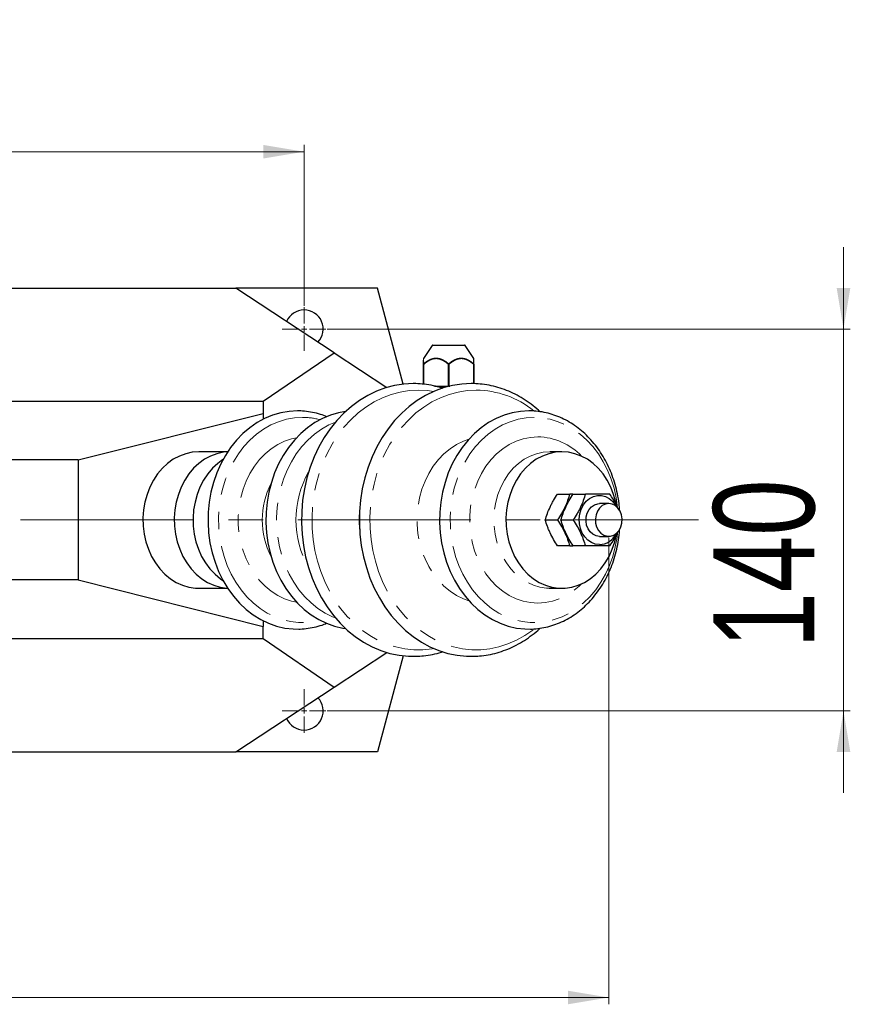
# Paper-space layout 'Szimpla' of a CAD drawing. Header units: millimetres. Extents: x 0 to 254, y 0 to 267.
# Tile 2 of 4: x 122 to 183, y 45 to 118. Entities that reach past the tile are written whole.
import ezdxf

# ---------------------------------------------------------------- set-up
doc = ezdxf.new("R2010")
doc.units = ezdxf.units.MM
doc.linetypes.add('CENTERX2', pattern=[20.32, 12.7, -2.54, 2.54, -2.54])
doc.linetypes.add('PHANTOM', pattern=[12.7, 6.35, -1.27, 1.27, -1.27, 1.27, -1.27])
doc.styles.add('SLDTEXTSTYLE0', font='TXT', dxfattribs={"width": 0.75})
doc.dimstyles.new('SLDDIMSTYLE6', dxfattribs={"dimtxt": 7.553027, "dimasz": 3, "dimexe": 0, "dimexo": 0.0625, "dimgap": 1.888257, "dimtad": 1, "dimdec": 0, "dimlfac": 5, "dimrnd": 1e-09, "dimzin": 12, "dimdsep": 46, "dimtxsty": 'SLDTEXTSTYLE0', "dimsah": 1, "dimcen": 0.09, "dimadec": 0, "dimazin": 3, "dimtfac": 1, "dimtdec": 1, "dimtofl": 0, "dimtmove": 0, "dimatfit": 3, "dimfxl": 0, "dimfrac": 2, "dimtolj": 1, "dimtzin": 12, "dimarcsym": 0})
doc.dimstyles.new('SLDDIMSTYLE7', dxfattribs={"dimtxt": 7.553027, "dimasz": 3, "dimexe": 0, "dimexo": 0.0625, "dimgap": 1.888257, "dimtad": 1, "dimdec": 1, "dimlfac": 5, "dimrnd": 1e-09, "dimzin": 12, "dimdsep": 46, "dimtxsty": 'SLDTEXTSTYLE0', "dimsah": 1, "dimcen": 0.09, "dimadec": 0, "dimazin": 3, "dimtfac": 1, "dimtdec": 1, "dimtofl": 0, "dimtmove": 0, "dimatfit": 3, "dimfxl": 0, "dimfrac": 2, "dimtolj": 1, "dimtzin": 12, "dimarcsym": 0})
doc.dimstyles.new('SLDDIMSTYLE8', dxfattribs={"dimtxt": 7.553027, "dimasz": 3, "dimexe": 0, "dimexo": 0.0625, "dimgap": 1.888257, "dimtad": 1, "dimdec": 1, "dimlfac": 5, "dimrnd": 1e-09, "dimzin": 12, "dimdsep": 46, "dimtxsty": 'SLDTEXTSTYLE0', "dimsah": 1, "dimcen": 0.09, "dimadec": 0, "dimazin": 3, "dimtfac": 1, "dimtdec": 1, "dimtmove": 0, "dimatfit": 0, "dimfxl": 0, "dimfrac": 2, "dimtolj": 1, "dimtzin": 12, "dimarcsym": 0})

# ---------------------------------------------------------------- blocks, each defined once
blk = doc.blocks.new('_D_29')
at = {"color": 7, "linetype": 'Continuous', "lineweight": 0}
for p, q in [((92.788, 96.63), (92.788, 108.43)), ((142.788, 96.63), (142.788, 108.43)), ((92.788, 107.93), (142.788, 107.93))]:
    blk.add_line(p, q, dxfattribs=at)
at = {"color": 7, "linetype": 'Continuous', "lineweight": 18}
for points in [[(92.788, 107.93), (95.788, 107.43), (95.788, 108.43)], [(142.788, 107.93), (139.788, 108.43), (139.788, 107.43)]]:
    blk.add_solid(points, dxfattribs=at)
at = {"color": 7, "linetype": 'Continuous', "lineweight": 18, "insert": (108.363, 117.479), "char_height": 7.4083, "attachment_point": 1, "style": 'SLDTEXTSTYLE0'}
blk.add_mtext('250', dxfattribs=at)
blk = doc.blocks.new('_D_30')
at = {"color": 7, "linetype": 'Continuous', "lineweight": 0}
for p, q in [((182.333, 94.93), (182.333, 100.93)), ((144.488, 94.93), (182.833, 94.93)), ((182.333, 94.93), (182.333, 66.93)), ((144.488, 66.93), (182.833, 66.93)), ((182.333, 66.93), (182.333, 60.93))]:
    blk.add_line(p, q, dxfattribs=at)
at = {"color": 7, "linetype": 'Continuous', "lineweight": 18}
for points in [[(182.333, 94.93), (182.833, 97.93), (181.833, 97.93)], [(182.333, 66.93), (181.833, 63.93), (182.833, 63.93)]]:
    blk.add_solid(points, dxfattribs=at)
at = {"color": 7, "linetype": 'Continuous', "lineweight": 18, "insert": (172.783, 71.505), "char_height": 7.4083, "attachment_point": 1, "rotation": 90, "style": 'SLDTEXTSTYLE0'}
blk.add_mtext('140', dxfattribs=at)
blk = doc.blocks.new('_D_32')
at = {"color": 7, "linetype": 'Continuous', "lineweight": 0}
for p, q in [((70.453, 79.63), (70.453, 45.419)), ((165.124, 79.63), (165.124, 45.419)), ((165.124, 45.919), (70.453, 45.919))]:
    blk.add_line(p, q, dxfattribs=at)
at = {"color": 7, "linetype": 'Continuous', "lineweight": 18}
for points in [[(70.453, 45.919), (73.453, 45.419), (73.453, 46.419)], [(165.124, 45.919), (162.124, 46.419), (162.124, 45.419)]]:
    blk.add_solid(points, dxfattribs=at)
at = {"color": 7, "linetype": 'Continuous', "lineweight": 18, "insert": (108.363, 55.469), "char_height": 7.4083, "attachment_point": 1, "style": 'SLDTEXTSTYLE0'}
blk.add_mtext('473', dxfattribs=at)
blk = doc.blocks.new('SW_CENTERMARKSYMBOL_19')
at = {"color": 0, "linetype": 'Continuous', "lineweight": 18}
for p, q in [((0, 0.4), (0, 1.6)), ((-0.4, 0), (-1.6, 0)), ((0, 0), (-0.2, 0)), ((0, 0), (0, 0.2)), ((0, 0), (0, -0.2)), ((0, 0), (0.2, 0)), ((0.4, 0), (1.6, 0)), ((0, -0.4), (0, -1.6))]:
    blk.add_line(p, q, dxfattribs=at)
blk = doc.blocks.new('SW_CENTERMARKSYMBOL_20')
at = {"color": 0, "linetype": 'Continuous', "lineweight": 18}
for p, q in [((0, 0.4), (0, 1.6)), ((-0.4, 0), (-1.6, 0)), ((0, 0), (-0.2, 0)), ((0, 0), (0, 0.2)), ((0, 0), (0, -0.2)), ((0, 0), (0.2, 0)), ((0.4, 0), (1.6, 0)), ((0, -0.4), (0, -1.6))]:
    blk.add_line(p, q, dxfattribs=at)

psp = doc.layouts.new('Szimpla')

# ---------------------------------------------------------------- linework, layer by layer
at = {"color": 7, "linetype": 'Continuous', "lineweight": 25}
for p, q in [((97.788, 97.93), (137.788, 97.93)), ((145.003, 93.177), (137.788, 97.93)), ((148.165, 97.93), (137.788, 97.93)), ((150.051, 90.889), (148.165, 97.93)), ((139.788, 89.63), (145.003, 93.177)), ((145.003, 93.177), (148.846, 90.646)), ((152.171, 93.723), (151.54, 92.78)), ((152.221, 93.75), (153.388, 93.75)), ((153.388, 93.75), (154.556, 93.75)), ((155.237, 92.78), (154.606, 93.723)), ((151.538, 90.886), (151.538, 92.345)), ((155.238, 92.345), (155.238, 90.926)), ((152.343, 90.75), (153.358, 90.75)), ((153.418, 90.75), (153.358, 90.75)), ((153.418, 90.75), (153.482, 90.75)), ((95.788, 89.63), (139.788, 89.63)), ((139.788, 89.63), (139.788, 88.734)), ((126.221, 85.33), (139.788, 88.734)), ((139.788, 88.734), (139.788, 88.321)), ((137.181, 85.93), (135.069, 85.93)), ((161.683, 85.93), (160.798, 85.93)), ((126.221, 85.33), (109.356, 85.33)), ((126.221, 85.33), (126.221, 76.53)), ((161.372, 82.83), (162.262, 82.83)), ((162.519, 82.83), (163.409, 82.83)), ((165.124, 82.13), (164.436, 82.13)), ((160.473, 80.93), (161.363, 80.93)), ((161.621, 80.93), (162.51, 80.93)), ((164.436, 79.73), (165.124, 79.73)), ((162.262, 79.03), (161.372, 79.03)), ((162.262, 79.03), (162.484, 79.03)), ((163.409, 79.03), (162.519, 79.03)), ((126.221, 76.53), (109.356, 76.53)), ((126.221, 76.53), (139.788, 73.125)), ((135.069, 75.93), (137.181, 75.93)), ((160.766, 75.93), (160.798, 75.93)), ((160.798, 75.93), (161.683, 75.93)), ((139.788, 73.539), (139.788, 73.125)), ((139.788, 72.23), (139.788, 73.125)), ((95.788, 72.23), (139.788, 72.23)), ((139.788, 72.23), (145.003, 68.682)), ((145.003, 68.682), (148.846, 71.214)), ((150.051, 70.97), (148.165, 63.93)), ((137.788, 63.93), (145.003, 68.682)), ((97.788, 63.93), (137.788, 63.93)), ((148.165, 63.93), (137.788, 63.93))]:
    psp.add_line(p, q, dxfattribs=at)
at = {"color": 8, "linetype": 'PHANTOM', "lineweight": 18}
for p, q in [((153.388, 93.723), (152.171, 93.723)), ((154.606, 93.723), (153.388, 93.723)), ((151.538, 92.345), (151.568, 92.345)), ((151.568, 92.345), (151.568, 90.884)), ((153.358, 90.75), (153.358, 92.345)), ((153.358, 92.345), (153.418, 92.345)), ((153.418, 92.345), (153.418, 90.75)), ((155.208, 90.927), (155.208, 92.345)), ((155.208, 92.345), (155.238, 92.345)), ((153.246, 90.69), (152.552, 90.69))]:
    psp.add_line(p, q, dxfattribs=at)
at = {"color": 7, "linetype": 'CENTERX2', "lineweight": 18}
psp.add_line((61.039, 80.93), (171.715, 80.93), dxfattribs=at)
at = {"color": 7, "linetype": 'Continuous', "lineweight": 25, "flags": 128}
for points in [[(150.785, 90.93), (150.1, 90.895), (149.419, 90.79), (148.748, 90.615), (148.091, 90.373), (147.453, 90.065), (146.839, 89.693), (146.252, 89.259), (145.697, 88.767), (145.178, 88.219), (144.698, 87.621), (144.26, 86.976), (143.869, 86.288), (143.526, 85.563), (143.234, 84.805), (142.994, 84.02), (142.81, 83.213), (142.681, 82.39), (142.61, 81.558), (142.595, 80.72), (142.638, 79.884), (142.739, 79.056), (142.895, 78.24), (143.107, 77.444), (143.373, 76.672), (143.691, 75.93), (144.059, 75.222), (144.473, 74.555), (144.932, 73.933), (145.433, 73.36), (145.97, 72.839), (146.542, 72.376), (147.143, 71.973), (147.77, 71.632), (148.417, 71.356), (149.082, 71.148), (149.758, 71.008), (150.442, 70.938), (150.99, 70.933)], [(155.03, 90.93), (154.344, 90.895), (153.663, 90.79), (152.992, 90.615), (152.336, 90.373), (151.698, 90.065), (151.083, 89.693), (150.496, 89.259), (149.941, 88.767), (149.422, 88.219), (148.942, 87.621), (148.505, 86.976), (148.113, 86.288), (147.77, 85.563), (147.478, 84.805), (147.239, 84.02), (147.054, 83.213), (146.926, 82.39), (146.854, 81.558), (146.84, 80.72), (146.883, 79.884), (146.983, 79.056), (147.14, 78.24), (147.352, 77.444), (147.618, 76.672), (147.935, 75.93), (148.303, 75.222), (148.718, 74.555), (149.177, 73.933), (149.677, 73.36), (150.215, 72.839), (150.786, 72.376), (151.387, 71.973), (152.014, 71.632), (152.662, 71.356), (153.326, 71.148), (154.003, 71.008), (154.686, 70.938), (155.234, 70.933)], [(142.296, 88.93), (141.682, 88.894), (141.074, 88.789), (140.477, 88.615), (139.895, 88.373), (139.335, 88.066), (138.8, 87.696), (138.297, 87.267), (137.828, 86.782), (137.399, 86.245), (137.013, 85.662), (136.673, 85.037), (136.382, 84.377), (136.144, 83.685), (135.96, 82.97), (135.831, 82.237), (135.759, 81.492), (135.745, 80.742), (135.788, 79.994), (135.888, 79.254), (136.045, 78.529), (136.257, 77.825), (136.521, 77.148), (136.837, 76.505), (137.2, 75.9), (137.608, 75.339), (138.058, 74.828), (138.544, 74.37), (139.064, 73.97), (139.612, 73.631), (140.184, 73.357), (140.774, 73.148), (141.377, 73.009), (141.989, 72.938), (142.396, 72.931)], [(145.817, 88.881), (145.319, 88.789), (144.721, 88.615), (144.14, 88.373), (143.579, 88.066), (143.045, 87.696), (142.541, 87.267), (142.073, 86.782), (141.643, 86.245), (141.257, 85.662), (140.917, 85.037), (140.627, 84.377), (140.388, 83.685), (140.204, 82.97), (140.075, 82.237), (140.004, 81.492), (139.989, 80.742), (140.032, 79.994), (140.133, 79.254), (140.289, 78.529), (140.501, 77.825), (140.766, 77.148), (141.081, 76.505), (141.445, 75.9), (141.853, 75.339), (142.302, 74.828), (142.789, 74.37), (143.308, 73.97), (143.856, 73.631), (144.428, 73.357), (145.018, 73.148), (145.622, 73.009), (145.817, 72.979)], [(159.274, 88.93), (158.66, 88.894), (158.052, 88.789), (157.455, 88.615), (156.873, 88.373), (156.313, 88.066), (155.778, 87.696), (155.274, 87.267), (154.806, 86.782), (154.377, 86.245), (153.99, 85.662), (153.651, 85.037), (153.36, 84.377), (153.122, 83.685), (152.937, 82.97), (152.809, 82.237), (152.737, 81.492), (152.723, 80.742), (152.766, 79.994), (152.866, 79.254), (153.023, 78.529), (153.234, 77.825), (153.499, 77.148), (153.815, 76.505), (154.178, 75.9), (154.586, 75.339), (155.036, 74.828), (155.522, 74.37), (156.042, 73.97), (156.59, 73.631), (157.161, 73.357), (157.752, 73.148), (158.355, 73.009), (158.967, 72.938), (159.374, 72.931)], [(135.069, 85.93), (134.585, 85.895), (134.107, 85.79), (133.643, 85.617), (133.199, 85.378), (132.781, 85.077), (132.395, 84.717), (132.047, 84.305), (131.741, 83.845), (131.482, 83.344), (131.274, 82.809), (131.118, 82.248), (131.018, 81.668), (130.975, 81.078), (130.989, 80.486), (131.061, 79.9), (131.189, 79.328), (131.371, 78.779), (131.606, 78.261), (131.889, 77.779), (132.216, 77.342), (132.584, 76.955), (132.986, 76.624), (133.418, 76.354), (133.873, 76.148), (134.345, 76.008), (134.826, 75.938), (135.069, 75.93)], [(137.177, 85.924), (136.879, 85.895), (136.401, 85.79), (135.937, 85.617), (135.493, 85.378), (135.075, 85.077), (134.69, 84.717), (134.341, 84.305), (134.036, 83.845), (133.777, 83.344), (133.568, 82.809), (133.412, 82.248), (133.312, 81.668), (133.269, 81.078), (133.284, 80.486), (133.355, 79.9), (133.483, 79.328), (133.666, 78.779), (133.9, 78.261), (134.183, 77.779), (134.51, 77.342), (134.878, 76.955), (135.281, 76.624), (135.712, 76.354), (136.167, 76.148), (136.639, 76.008), (137.121, 75.938), (137.177, 75.935)], [(161.683, 85.93), (161.199, 85.895), (160.721, 85.79), (160.257, 85.617), (159.813, 85.378), (159.395, 85.077), (159.009, 84.717), (158.661, 84.305), (158.355, 83.845), (158.096, 83.344), (157.888, 82.809), (157.732, 82.248), (157.632, 81.668), (157.589, 81.078), (157.603, 80.486), (157.675, 79.9), (157.803, 79.328), (157.985, 78.779), (158.22, 78.261), (158.503, 77.779), (158.83, 77.342), (159.198, 76.955), (159.6, 76.624), (160.032, 76.354), (160.487, 76.148), (160.959, 76.008), (161.44, 75.938), (161.926, 75.938), (162.408, 76.008), (162.879, 76.148), (163.334, 76.354), (163.766, 76.624), (164.168, 76.955), (164.536, 77.342), (164.863, 77.779), (165.146, 78.261), (165.381, 78.779), (165.563, 79.328), (165.68, 79.84)], [(165.672, 82.065), (165.634, 82.248), (165.478, 82.809), (165.27, 83.344), (165.011, 83.845), (164.705, 84.305), (164.357, 84.717), (163.971, 85.077), (163.553, 85.378), (163.109, 85.617), (162.645, 85.79), (162.167, 85.895), (161.683, 85.93)], [(136.839, 85.358), (136.452, 85.077), (136.066, 84.717), (135.718, 84.305), (135.412, 83.845), (135.153, 83.344), (134.944, 82.809), (134.789, 82.248), (134.689, 81.668), (134.646, 81.078), (134.66, 80.486), (134.732, 79.9), (134.86, 79.328), (135.042, 78.779), (135.277, 78.261), (135.559, 77.779), (135.887, 77.342), (136.255, 76.955), (136.657, 76.624), (136.839, 76.501)], [(164.436, 79.125), (164.139, 79.162), (163.853, 79.271), (163.592, 79.448), (163.365, 79.686), (163.181, 79.975), (163.05, 80.303), (162.975, 80.656), (162.959, 81.021), (163.005, 81.382), (163.109, 81.725), (163.267, 82.034), (163.473, 82.299), (163.719, 82.508), (163.994, 82.652), (164.287, 82.725), (164.586, 82.725), (164.879, 82.652), (165.154, 82.508), (165.399, 82.299), (165.605, 82.034), (165.667, 81.931)], [(164.436, 79.73), (164.192, 79.767), (163.963, 79.878), (163.763, 80.055), (163.606, 80.287), (163.501, 80.559), (163.455, 80.854), (163.471, 81.154), (163.547, 81.441), (163.679, 81.695), (163.858, 81.9), (164.074, 82.045), (164.313, 82.12), (164.436, 82.13)], [(165.124, 82.13), (164.88, 82.092), (164.651, 81.981), (164.452, 81.804), (164.294, 81.573), (164.19, 81.3), (164.143, 81.005), (164.159, 80.705), (164.235, 80.419), (164.367, 80.165), (164.547, 79.959), (164.763, 79.814), (165.001, 79.739), (165.248, 79.739), (165.486, 79.814), (165.702, 79.959), (165.882, 80.165), (166.014, 80.419), (166.09, 80.705), (166.106, 81.005), (166.059, 81.3), (165.954, 81.573), (165.797, 81.804), (165.598, 81.981), (165.369, 82.092), (165.124, 82.13)]]:
    psp.add_lwpolyline(points, dxfattribs=at)
at = {"color": 8, "linetype": 'PHANTOM', "lineweight": 18, "flags": 128}
for points in [[(151.166, 90.45), (150.496, 90.415), (149.83, 90.31), (149.175, 90.135), (148.534, 89.892), (147.912, 89.582), (147.315, 89.209), (146.746, 88.774), (146.21, 88.281), (145.711, 87.734), (145.252, 87.136), (144.837, 86.493), (144.469, 85.808), (144.15, 85.087), (143.883, 84.335), (143.67, 83.558), (143.513, 82.762), (143.412, 81.952), (143.369, 81.134), (143.383, 80.315), (143.455, 79.501), (143.585, 78.697), (143.77, 77.91), (144.01, 77.145), (144.303, 76.408), (144.647, 75.704), (145.039, 75.039), (145.476, 74.418), (145.956, 73.845), (146.474, 73.325), (147.027, 72.86), (147.61, 72.456), (148.22, 72.114), (148.852, 71.838), (149.501, 71.628), (150.162, 71.488), (150.831, 71.418), (151.502, 71.418), (152.17, 71.488), (152.285, 71.507)], [(155.411, 90.45), (154.74, 90.415), (154.075, 90.31), (153.419, 90.135), (152.778, 89.892), (152.157, 89.582), (151.56, 89.209), (150.991, 88.774), (150.455, 88.281), (149.956, 87.734), (149.497, 87.136), (149.081, 86.493), (148.713, 85.808), (148.394, 85.087), (148.128, 84.335), (147.915, 83.558), (147.757, 82.762), (147.657, 81.952), (147.613, 81.134), (147.628, 80.315), (147.7, 79.501), (147.829, 78.697), (148.014, 77.91), (148.254, 77.145), (148.547, 76.408), (148.891, 75.704), (149.283, 75.039), (149.721, 74.418), (150.2, 73.845), (150.719, 73.325), (151.271, 72.86), (151.855, 72.456), (152.465, 72.114), (153.097, 71.838), (153.745, 71.628), (154.406, 71.488), (155.075, 71.418), (155.746, 71.418), (156.415, 71.488), (157.076, 71.628), (157.725, 71.838), (158.356, 72.114), (158.966, 72.456), (159.55, 72.86), (159.624, 72.918)], [(152.285, 90.352), (151.837, 90.415), (151.166, 90.45)], [(142.677, 88.45), (142.083, 88.415), (141.494, 88.31), (140.916, 88.136), (140.354, 87.895), (139.814, 87.589), (139.301, 87.22), (138.819, 86.793), (138.374, 86.311), (137.968, 85.779), (137.607, 85.202), (137.293, 84.585), (137.029, 83.933), (136.818, 83.254), (136.662, 82.552), (136.561, 81.836), (136.518, 81.111), (136.533, 80.385), (136.604, 79.663), (136.733, 78.954), (136.917, 78.263), (137.155, 77.597), (137.444, 76.961), (137.782, 76.363), (138.166, 75.808), (138.592, 75.3), (139.056, 74.845), (139.554, 74.447), (140.081, 74.109), (140.632, 73.835), (141.203, 73.627), (141.787, 73.488), (142.38, 73.418), (142.975, 73.418), (143.567, 73.488), (143.963, 73.575)], [(145.081, 88.107), (144.598, 87.895), (144.059, 87.589), (143.546, 87.22), (143.064, 86.793), (142.618, 86.311), (142.213, 85.779), (141.852, 85.202), (141.537, 84.585), (141.274, 83.933), (141.063, 83.254), (140.906, 82.552), (140.806, 81.836), (140.763, 81.111), (140.777, 80.385), (140.849, 79.663), (140.977, 78.954), (141.161, 78.263), (141.399, 77.597), (141.688, 76.961), (142.027, 76.363), (142.41, 75.808), (142.836, 75.3), (143.3, 74.845), (143.798, 74.447), (144.326, 74.109), (144.877, 73.835), (145.081, 73.752)], [(159.655, 88.45), (159.06, 88.415), (158.471, 88.31), (157.893, 88.136), (157.332, 87.895), (156.792, 87.589), (156.279, 87.22), (155.797, 86.793), (155.352, 86.311), (154.946, 85.779), (154.585, 85.202), (154.271, 84.585), (154.007, 83.933), (153.796, 83.254), (153.64, 82.552), (153.539, 81.836), (153.496, 81.111), (153.511, 80.385), (153.582, 79.663), (153.711, 78.954), (153.895, 78.263), (154.132, 77.597), (154.422, 76.961), (154.76, 76.363), (155.144, 75.808), (155.57, 75.3), (156.034, 74.845), (156.532, 74.447), (157.059, 74.109), (157.61, 73.835), (158.181, 73.627), (158.765, 73.488), (159.357, 73.418), (159.953, 73.418), (160.545, 73.488), (161.129, 73.627), (161.7, 73.835), (162.251, 74.109), (162.778, 74.447), (163.276, 74.845), (163.74, 75.3), (164.166, 75.808), (164.55, 76.363), (164.888, 76.961), (165.178, 77.597), (165.415, 78.263), (165.599, 78.954), (165.728, 79.663), (165.765, 79.964)], [(165.771, 81.832), (165.771, 81.836), (165.67, 82.552), (165.514, 83.254), (165.303, 83.933), (165.039, 84.585), (164.725, 85.202), (164.364, 85.779), (163.958, 86.311), (163.513, 86.793), (163.031, 87.22), (162.518, 87.589), (161.978, 87.895), (161.417, 88.136), (160.839, 88.31), (160.25, 88.415), (159.655, 88.45)], [(142.237, 86.963), (141.875, 86.883), (141.354, 86.706), (140.852, 86.462), (140.375, 86.153), (139.927, 85.782), (139.515, 85.355), (139.143, 84.876), (138.816, 84.35), (138.537, 83.785), (138.31, 83.186), (138.138, 82.56), (138.021, 81.916), (137.963, 81.26), (137.963, 80.6), (138.021, 79.943), (138.138, 79.299), (138.31, 78.673), (138.537, 78.074), (138.816, 77.509), (139.143, 76.983), (139.515, 76.504), (139.927, 76.077), (140.375, 75.707), (140.852, 75.397), (141.354, 75.153), (141.875, 74.977), (142.237, 74.896)], [(154.863, 86.847), (154.469, 86.706), (153.967, 86.462), (153.489, 86.153), (153.042, 85.782), (152.629, 85.355), (152.258, 84.876), (151.931, 84.35), (151.652, 83.785), (151.425, 83.186), (151.252, 82.56), (151.136, 81.916), (151.077, 81.26), (151.077, 80.6), (151.136, 79.943), (151.252, 79.299), (151.425, 78.673), (151.652, 78.074), (151.931, 77.509), (152.258, 76.983), (152.629, 76.504), (153.042, 76.077), (153.489, 75.707), (153.967, 75.397), (154.469, 75.153), (154.863, 75.013)], [(159.927, 87.025), (159.387, 86.989), (158.853, 86.883), (158.332, 86.706), (157.83, 86.462), (157.352, 86.153), (156.905, 85.782), (156.493, 85.355), (156.121, 84.876), (155.794, 84.35), (155.515, 83.785), (155.288, 83.186), (155.115, 82.56), (154.999, 81.916), (154.941, 81.26), (154.941, 80.6), (154.999, 79.943), (155.115, 79.299), (155.288, 78.673), (155.515, 78.074), (155.794, 77.509), (156.121, 76.983), (156.493, 76.504), (156.905, 76.077), (157.352, 75.707), (157.83, 75.397), (158.332, 75.153), (158.853, 74.977), (159.387, 74.87), (159.927, 74.834), (160.466, 74.87), (161, 74.977), (161.521, 75.153), (162.023, 75.397), (162.501, 75.707), (162.948, 76.077), (163.127, 76.251)], [(160.798, 85.93), (160.313, 85.895), (159.835, 85.79), (159.371, 85.617), (158.927, 85.378), (158.509, 85.077), (158.124, 84.717), (157.776, 84.305), (157.47, 83.845), (157.211, 83.344), (157.002, 82.809), (156.847, 82.248), (156.747, 81.668), (156.704, 81.078), (156.718, 80.486), (156.79, 79.9), (156.917, 79.328), (157.1, 78.779), (157.334, 78.261), (157.617, 77.779), (157.945, 77.342), (158.312, 76.955), (158.715, 76.624), (159.146, 76.354), (159.601, 76.148), (160.073, 76.008), (160.555, 75.938), (160.766, 75.93)]]:
    psp.add_lwpolyline(points, dxfattribs=at)
at = {"color": 7, "linetype": 'Continuous', "lineweight": 25}
for centre, radius, start, end in [((142.788, 94.93), 1.4, 316.53781, 156.71398), ((152.221, 93.69), 0.06, 90, 146.2289), ((154.556, 93.69), 0.06, 33.7711, 90), ((164.38, 80.554), 1.431, 272.25401, 334.06924), ((142.788, 66.93), 1.4, 270, 43.46219), ((142.788, 66.93), 1.4, 203.28602, 270)]:
    psp.add_arc(centre, radius, start, end, dxfattribs=at)
at = {"color": 8, "linetype": 'PHANTOM', "lineweight": 18}
for centre, radius, start, end in [((151.582, 92.344), 0.0437, 127.93971, 178.57366), ((151.628, 92.388), 0.0734, 187.44703, 215.71902), ((153.479, 92.267), 0.144, 129.07029, 146.98818), ((153.298, 92.267), 0.144, 33.01182, 50.92971), ((155.149, 92.388), 0.0734, 324.28098, 352.55297), ((155.195, 92.344), 0.0437, 1.42634, 52.06029), ((155.35, 83.645), 6.806, 51.06803, 89.4913), ((142.673, 83.344), 5.107, 75.36824, 89.95248), ((159.856, 82.542), 4.484, 43.15721, 89.09241), ((149.357, 80.93), 7.165, 150.54026, 209.45974), ((145.623, 80.93), 5.905, 152.81297, 207.18703), ((154.257, 80.93), 7.432, 174.72382, 185.27618)]:
    psp.add_arc(centre, radius, start, end, dxfattribs=at)
at = {"color": 7, "linetype": 'Continuous', "lineweight": 25}
for points, knots in [([(151.538, 92.345), (151.538, 92.397), (151.538, 92.509), (151.538, 92.617), (151.538, 92.649), (151.538, 92.65)], [0, 0, 0, 0, 0.450589, 0.974944, 1, 1, 1, 1]), ([(155.238, 92.351), (155.238, 92.416), (155.238, 92.541), (155.238, 92.669), (155.238, 92.709), (155.238, 92.726)], [0, 0, 0, 0, 0.386601, 0.747479, 1, 1, 1, 1]), ([(152.976, 90.574), (152.955, 90.582), (152.722, 90.669), (152.264, 90.778), (151.619, 90.89), (151.124, 90.927), (150.85, 90.929), (150.785, 90.93)], [0, 0, 0, 0, 0.030997, 0.330688, 0.629804, 0.912509, 1, 1, 1, 1]), ([(160.099, 88.861), (159.927, 89.013), (159.577, 89.323), (159.01, 89.724), (158.413, 90.079), (157.794, 90.374), (157.158, 90.609), (156.509, 90.782), (155.863, 90.889), (155.368, 90.927), (155.094, 90.929), (155.03, 90.93)], [0, 0, 0, 0, 0.118072, 0.240682, 0.363047, 0.485144, 0.606966, 0.728523, 0.849846, 0.964513, 1, 1, 1, 1]), ([(144.471, 88.491), (144.31, 88.554), (143.96, 88.692), (143.403, 88.828), (142.838, 88.915), (142.467, 88.925), (142.296, 88.93)], [0, 0, 0, 0, 0.230205, 0.499677, 0.76845, 1, 1, 1, 1]), ([(165.926, 81.592), (165.912, 81.776), (165.881, 82.196), (165.769, 82.843), (165.602, 83.53), (165.383, 84.196), (165.116, 84.836), (164.801, 85.446), (164.443, 86.019), (164.042, 86.553), (163.603, 87.041), (163.129, 87.48), (162.624, 87.866), (162.092, 88.197), (161.538, 88.469), (160.966, 88.681), (160.381, 88.829), (159.816, 88.915), (159.445, 88.925), (159.274, 88.93)], [0, 0, 0, 0, 0.046706, 0.1072, 0.167704, 0.228214, 0.288723, 0.349222, 0.409695, 0.470121, 0.530476, 0.590731, 0.650857, 0.710827, 0.77062, 0.830228, 0.889658, 0.948934, 1, 1, 1, 1]), ([(160.473, 80.93), (160.517, 81.084), (160.566, 81.24), (160.682, 81.555), (160.747, 81.714), (160.861, 81.956), (160.902, 82.037), (160.987, 82.198), (161.032, 82.278), (161.17, 82.517), (161.269, 82.674), (161.372, 82.83)], [0, 0, 0, 0, 0.25, 0.25, 0.5, 0.5, 0.625, 0.625, 0.75, 0.75, 1, 1, 1, 1]), ([(162.262, 82.83), (162.218, 82.674), (162.168, 82.518), (162.053, 82.201), (161.986, 82.041), (161.871, 81.799), (161.831, 81.717), (161.746, 81.557), (161.701, 81.477), (161.564, 81.24), (161.466, 81.084), (161.363, 80.93)], [0, 0, 0, 0, 0.25, 0.25, 0.5, 0.5, 0.625, 0.625, 0.75, 0.75, 1, 1, 1, 1]), ([(161.621, 80.93), (161.664, 81.084), (161.714, 81.24), (161.829, 81.555), (161.895, 81.714), (162.009, 81.956), (162.049, 82.037), (162.134, 82.198), (162.179, 82.278), (162.317, 82.517), (162.416, 82.674), (162.519, 82.83)], [0, 0, 0, 0, 0.25, 0.25, 0.5, 0.5, 0.625, 0.625, 0.75, 0.75, 1, 1, 1, 1]), ([(162.484, 82.83), (162.455, 82.83), (162.383, 82.83), (162.306, 82.83), (162.262, 82.83)], [0, 0, 0, 0, 0.412608, 1, 1, 1, 1]), ([(163.409, 82.83), (163.365, 82.674), (163.315, 82.518), (163.2, 82.201), (163.133, 82.041), (163.018, 81.799), (162.978, 81.717), (162.893, 81.557), (162.849, 81.477), (162.711, 81.24), (162.613, 81.084), (162.51, 80.93)], [0, 0, 0, 0, 0.25, 0.25, 0.5, 0.5, 0.625, 0.625, 0.75, 0.75, 1, 1, 1, 1]), ([(165.206, 82.83), (165.09, 82.83), (164.967, 82.83), (164.766, 82.83), (164.696, 82.83), (164.552, 82.83), (164.479, 82.83), (164.251, 82.83), (164.092, 82.83), (163.842, 82.83), (163.757, 82.83), (163.585, 82.83), (163.497, 82.83), (163.409, 82.83)], [0, 0, 0, 0, 0.25, 0.25, 0.375, 0.375, 0.5, 0.5, 0.75, 0.75, 0.875, 0.875, 1, 1, 1, 1]), ([(165.767, 81.831), (165.74, 81.895), (165.596, 82.232), (165.38, 82.562), (165.206, 82.83)], [0, 0, 0, 0, 0.1892445, 1, 1, 1, 1]), ([(161.372, 79.03), (161.269, 79.185), (161.17, 79.342), (160.987, 79.658), (160.902, 79.818), (160.787, 80.061), (160.751, 80.142), (160.684, 80.302), (160.653, 80.382), (160.566, 80.619), (160.517, 80.775), (160.473, 80.93)], [0, 0, 0, 0, 0.25, 0.25, 0.5, 0.5, 0.625, 0.625, 0.75, 0.75, 1, 1, 1, 1]), ([(161.363, 80.93), (161.466, 80.775), (161.564, 80.619), (161.747, 80.304), (161.831, 80.145), (161.946, 79.903), (161.982, 79.822), (162.049, 79.661), (162.081, 79.581), (162.168, 79.342), (162.218, 79.185), (162.262, 79.03)], [0, 0, 0, 0, 0.25, 0.25, 0.5, 0.5, 0.625, 0.625, 0.75, 0.75, 1, 1, 1, 1]), ([(162.519, 79.03), (162.416, 79.185), (162.317, 79.342), (162.134, 79.658), (162.049, 79.818), (161.934, 80.061), (161.898, 80.142), (161.831, 80.302), (161.8, 80.382), (161.713, 80.619), (161.664, 80.775), (161.621, 80.93)], [0, 0, 0, 0, 0.25, 0.25, 0.5, 0.5, 0.625, 0.625, 0.75, 0.75, 1, 1, 1, 1]), ([(162.51, 80.93), (162.613, 80.775), (162.711, 80.619), (162.894, 80.304), (162.979, 80.145), (163.093, 79.903), (163.129, 79.822), (163.197, 79.661), (163.228, 79.581), (163.315, 79.342), (163.365, 79.185), (163.409, 79.03)], [0, 0, 0, 0, 0.25, 0.25, 0.5, 0.5, 0.625, 0.625, 0.75, 0.75, 1, 1, 1, 1]), ([(159.378, 72.935), (159.413, 72.934), (159.645, 72.929), (160.076, 72.98), (160.663, 73.092), (161.238, 73.271), (161.798, 73.509), (162.338, 73.806), (162.854, 74.159), (163.342, 74.566), (163.797, 75.024), (164.218, 75.529), (164.599, 76.077), (164.938, 76.663), (165.232, 77.284), (165.478, 77.934), (165.677, 78.607), (165.821, 79.3), (165.904, 79.855), (165.92, 80.179), (165.925, 80.266)], [0, 0, 0, 0, 0.0104094, 0.0701241, 0.1298305, 0.1895841, 0.2494361, 0.3094252, 0.3695748, 0.4298921, 0.4903711, 0.5509955, 0.6117433, 0.6725905, 0.7335144, 0.7944951, 0.8555169, 0.9165682, 0.9776412, 1, 1, 1, 1]), ([(165.206, 79.03), (165.311, 79.194), (165.523, 79.527), (165.718, 79.885), (165.793, 80.068), (165.797, 80.079)], [0, 0, 0, 0, 0.4798221, 0.970049, 1, 1, 1, 1]), ([(165.206, 79.03), (165.089, 79.03), (164.965, 79.03), (164.7, 79.03), (164.558, 79.03), (164.33, 79.03), (164.25, 79.03), (164.088, 79.03), (164.006, 79.03), (163.756, 79.03), (163.584, 79.03), (163.409, 79.03)], [0, 0, 0, 0, 0.25, 0.25, 0.5, 0.5, 0.625, 0.625, 0.75, 0.75, 1, 1, 1, 1]), ([(142.4, 72.935), (142.435, 72.934), (142.668, 72.929), (143.098, 72.98), (143.684, 73.095), (144.133, 73.224), (144.378, 73.332), (144.438, 73.358)], [0, 0, 0, 0, 0.049805, 0.335518, 0.621191, 0.90709, 1, 1, 1, 1]), ([(155.241, 70.937), (155.426, 70.945), (155.831, 70.963), (156.452, 71.067), (157.1, 71.232), (157.734, 71.46), (158.351, 71.748), (158.948, 72.093), (159.517, 72.499), (159.898, 72.8), (160.078, 72.979), (160.089, 72.99)], [0, 0, 0, 0, 0.10569, 0.231855, 0.358073, 0.48442, 0.61096, 0.737735, 0.864768, 0.992061, 1, 1, 1, 1]), ([(150.997, 70.937), (151.182, 70.945), (151.587, 70.963), (152.207, 71.071), (152.678, 71.178), (152.924, 71.268), (152.959, 71.281)], [0, 0, 0, 0, 0.278723, 0.61144, 0.944297, 1, 1, 1, 1])]:
    psp.add_open_spline(points, degree=3, knots=knots, dxfattribs=at)
at = {"color": 8, "linetype": 'PHANTOM', "lineweight": 18}
for points, knots in [([(151.549, 92.774), (151.549, 92.778), (151.549, 92.786), (151.551, 92.686), (151.553, 92.555), (151.554, 92.443), (151.555, 92.388), (151.555, 92.379)], [0, 0, 0, 0, 0.198837, 0.474286, 0.760136, 0.95738, 1, 1, 1, 1]), ([(151.555, 92.379), (151.689, 92.493), (151.829, 92.594), (152.021, 92.689), (152.06, 92.706), (152.139, 92.737), (152.179, 92.749), (152.299, 92.781), (152.382, 92.793), (152.508, 92.793), (152.55, 92.79), (152.634, 92.779), (152.675, 92.771), (152.798, 92.74), (152.877, 92.709), (153.031, 92.634), (153.106, 92.589), (153.251, 92.49), (153.321, 92.436), (153.388, 92.379)], [0, 0, 0, 0, 0.25, 0.25, 0.3125, 0.3125, 0.375, 0.375, 0.5, 0.5, 0.5625, 0.5625, 0.625, 0.625, 0.75, 0.75, 0.875, 0.875, 1, 1, 1, 1]), ([(153.358, 92.345), (153.293, 92.402), (153.225, 92.456), (153.085, 92.554), (153.013, 92.599), (152.863, 92.675), (152.786, 92.706), (152.666, 92.737), (152.626, 92.746), (152.544, 92.757), (152.503, 92.759), (152.379, 92.759), (152.298, 92.748), (152.179, 92.716), (152.14, 92.703), (152.063, 92.672), (152.024, 92.655), (151.912, 92.598), (151.84, 92.553), (151.701, 92.455), (151.634, 92.402), (151.568, 92.345)], [0, 0, 0, 0, 0.125, 0.125, 0.25, 0.25, 0.375, 0.375, 0.4375, 0.4375, 0.5, 0.5, 0.625, 0.625, 0.6875, 0.6875, 0.75, 0.75, 0.875, 0.875, 1, 1, 1, 1]), ([(153.388, 92.379), (153.524, 92.493), (153.666, 92.594), (153.859, 92.689), (153.898, 92.706), (153.978, 92.737), (154.018, 92.749), (154.139, 92.781), (154.222, 92.793), (154.348, 92.793), (154.39, 92.79), (154.473, 92.779), (154.515, 92.771), (154.637, 92.74), (154.715, 92.709), (154.868, 92.634), (154.942, 92.589), (155.085, 92.49), (155.155, 92.436), (155.222, 92.379)], [0, 0, 0, 0, 0.25, 0.25, 0.3125, 0.3125, 0.375, 0.375, 0.5, 0.5, 0.5625, 0.5625, 0.625, 0.625, 0.75, 0.75, 0.875, 0.875, 1, 1, 1, 1]), ([(155.208, 92.345), (155.143, 92.402), (155.075, 92.456), (154.935, 92.554), (154.863, 92.599), (154.713, 92.675), (154.636, 92.706), (154.516, 92.737), (154.476, 92.746), (154.394, 92.757), (154.353, 92.759), (154.229, 92.759), (154.148, 92.748), (154.029, 92.716), (153.99, 92.703), (153.913, 92.672), (153.874, 92.655), (153.762, 92.598), (153.69, 92.553), (153.551, 92.455), (153.484, 92.402), (153.418, 92.345)], [0, 0, 0, 0, 0.125, 0.125, 0.25, 0.25, 0.375, 0.375, 0.4375, 0.4375, 0.5, 0.5, 0.625, 0.625, 0.6875, 0.6875, 0.75, 0.75, 0.875, 0.875, 1, 1, 1, 1]), ([(155.222, 92.379), (155.222, 92.432), (155.224, 92.546), (155.226, 92.685), (155.228, 92.786), (155.228, 92.778), (155.228, 92.774)], [0, 0, 0, 0, 0.239843, 0.516353, 0.801153, 1, 1, 1, 1])]:
    psp.add_open_spline(points, degree=3, knots=knots, dxfattribs=at)

# ---------------------------------------------------------------- block references
at = {"color": 7, "linetype": 'Continuous', "lineweight": 0}
for name, p in [('SW_CENTERMARKSYMBOL_19', (142.788, 94.93)), ('SW_CENTERMARKSYMBOL_20', (142.788, 66.93))]:
    psp.add_blockref(name, p, dxfattribs=at)

# ---------------------------------------------------------------- dimensions: what is measured, and where the dimension line sits
at = {"color": 7, "linetype": 'Continuous', "lineweight": 18}
for base, p1, p2, dimstyle, picture, middle in [((142.788, 107.93), (92.788, 96.53), (142.788, 96.53), 'SLDDIMSTYLE7', '_D_29', (117.788, 107.93)), ((70.453, 45.919), (165.124, 79.73), (70.453, 79.73), 'SLDDIMSTYLE6', '_D_32', (117.788, 45.919))]:
    dim = psp.add_linear_dim(base=base, p1=p1, p2=p2, dimstyle=dimstyle, dxfattribs=at)
    dim.commit()
    dim.dimension.update_dxf_attribs({"geometry": picture, "text_midpoint": middle, "dimtype": 160})
dim = psp.add_linear_dim(base=(182.333, 66.93), p1=(144.388, 94.93), p2=(144.388, 66.93), angle=90, dimstyle='SLDDIMSTYLE8', dxfattribs=at)
dim.commit()
dim.dimension.update_dxf_attribs({"geometry": '_D_30', "text_midpoint": (182.333, 80.93), "dimtype": 160})

doc.saveas('drawing.dxf')
